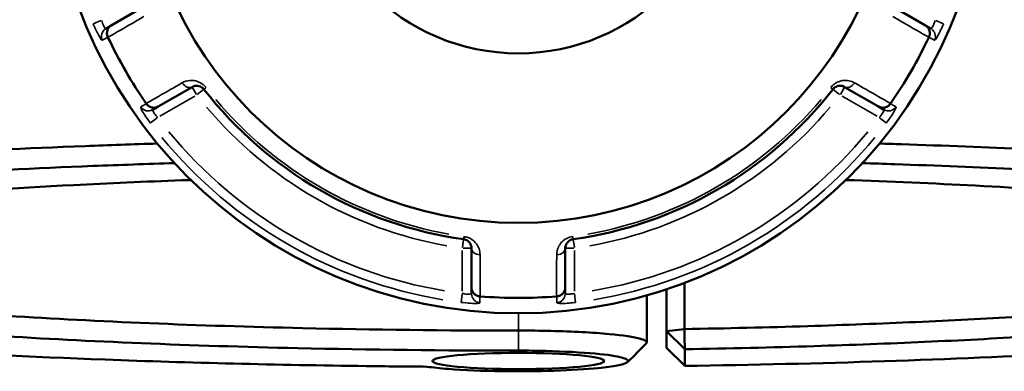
# Model space of a CAD drawing. Header units: millimetres. Extents: x 0 to 949, y -372 to 915.
# Tile 8 of 13: x 373 to 481, y 624 to 662. Entities that reach past the tile are written whole.
import ezdxf

# ---------------------------------------------------------------- set-up
doc = ezdxf.new("R2010")
doc.units = ezdxf.units.MM
doc.layers.add('Visible (ANSI)', color=7, linetype='Continuous', lineweight=50)
doc.layers.add('Visible Narrow (ANSI)', color=7, linetype='Continuous', lineweight=35)

msp = doc.modelspace()

# ---------------------------------------------------------------- linework, layer by layer
at = {"layer": 'Visible (ANSI)'}
for p, q in [((387.05, 663.94), (383.35, 661.81)), ((471.93, 661.81), (468.23, 663.94)), ((383.35, 661.81), (382.77, 661.48)), ((472.51, 661.48), (471.93, 661.81)), ((388.45, 652.98), (392.15, 655.11)), ((463.13, 655.11), (466.83, 652.98)), ((387.87, 652.64), (388.45, 652.98)), ((466.83, 652.98), (467.41, 652.64)), ((422.54, 637.56), (422.54, 633.3)), ((432.74, 633.3), (432.74, 637.56)), ((422.54, 633.3), (422.54, 632.63)), ((432.74, 632.63), (432.74, 633.3)), ((443.74, 633.1), (443.74, 628.56)), ((445.71, 628.77), (445.71, 633.8)), ((441.6, 632.44), (441.6, 627.31)), ((443.74, 628.56), (445.71, 628.77)), ((445.74, 626.58), (443.74, 628.56)), ((443.74, 628.56), (443.74, 626.75)), ((443.74, 626.75), (445.74, 624.77)), ((445.74, 624.77), (445.74, 626.58))]:
    msp.add_line(p, q, dxfattribs=at)
for radius in [51, 41.16, 22.72]:
    msp.add_circle((427.64, 681.49), radius, dxfattribs=at)
for radius, start, end in [(49.33, 205.1632, 214.8368), (49.33, 325.1632, 334.8368), (43.35, 217.9057, 262.0943), (43.35, 277.9057, 322.0943), (49.33, 265.1632, 274.8368)]:
    msp.add_arc((427.64, 681.49), radius, start, end, dxfattribs=at)
msp.add_ellipse((427.64, 625.3), major_axis=(9.36, 0), ratio=0.093966, dxfattribs=at)
for points, knots in [([(382.98, 660.54), (382.93, 660.65), (382.89, 660.77), (382.87, 661.01), (382.89, 661.14), (382.95, 661.37), (383.01, 661.48), (383.16, 661.67), (383.25, 661.75), (383.35, 661.81), (383.35, 661.81), (383.35, 661.81)], [-0.1538375, -0.1538375, -0.1538375, -0.1538375, -0.1167974, -0.1167974, -0.078224, -0.078224, -0.0393698, -0.0393698, 0, 0, 0.0004765, 0.0004765, 0.0004765, 0.0004765]), ([(471.93, 661.81), (471.93, 661.81), (471.93, 661.81), (472.03, 661.75), (472.12, 661.67), (472.27, 661.48), (472.33, 661.37), (472.4, 661.14), (472.41, 661.01), (472.39, 660.77), (472.35, 660.65), (472.3, 660.54)], [-0.1539536, -0.1539536, -0.1539536, -0.1539536, -0.1534782, -0.1534782, -0.1142004, -0.1142004, -0.0754369, -0.0754369, -0.0369535, -0.0369535, 0, 0, 0, 0]), ([(392.15, 655.11), (392.27, 655.18), (392.4, 655.23), (392.76, 655.26), (393, 655.22), (393.29, 655.01), (393.37, 654.94), (393.44, 654.86)], [0, 0, 0, 0, 0.1173418, 0.1173418, 0.2827888, 0.2827888, 0.3454168, 0.3454168, 0.3454168, 0.3454168]), ([(461.84, 654.86), (461.87, 654.89), (461.9, 654.93), (461.98, 655), (462.03, 655.05), (462.16, 655.13), (462.24, 655.17), (462.38, 655.22), (462.45, 655.23), (462.62, 655.25), (462.72, 655.24), (462.93, 655.21), (463.04, 655.17), (463.13, 655.11)], [0, 0, 0, 0, 0.0258517, 0.0258517, 0.0672144, 0.0672144, 0.1228891, 0.1228891, 0.1744529, 0.1744529, 0.2514166, 0.2514166, 0.345416, 0.345416, 0.345416, 0.345416]), ([(388.45, 652.98), (388.45, 652.98), (388.45, 652.98), (388.35, 652.92), (388.23, 652.88), (388, 652.85), (387.87, 652.85), (387.64, 652.91), (387.52, 652.96), (387.32, 653.1), (387.23, 653.19), (387.16, 653.29)], [-0.1539536, -0.1539536, -0.1539536, -0.1539536, -0.1534782, -0.1534782, -0.1142004, -0.1142004, -0.0754369, -0.0754369, -0.0369535, -0.0369535, 0, 0, 0, 0]), ([(468.12, 653.29), (468.05, 653.19), (467.96, 653.1), (467.76, 652.96), (467.64, 652.91), (467.41, 652.85), (467.29, 652.85), (467.05, 652.88), (466.93, 652.92), (466.83, 652.98), (466.83, 652.98), (466.83, 652.98)], [-0.1538375, -0.1538375, -0.1538375, -0.1538375, -0.1167974, -0.1167974, -0.078224, -0.078224, -0.0393698, -0.0393698, 0, 0, 0.0004765, 0.0004765, 0.0004765, 0.0004765]), ([(388.36, 648.96), (385.71, 648.88), (383.09, 648.79), (367.77, 648.19), (355.94, 647.49), (335.92, 645.81), (327.57, 644.85), (314.16, 642.66), (309.31, 641.43), (304.64, 639.1), (304.11, 638.01), (305.18, 636.94)], [0.324568, 0.324568, 0.324568, 0.324568, 0.392678, 0.392678, 0.728472, 0.728472, 1.046993, 1.046993, 1.383349, 1.383349, 1.662992, 1.662992, 1.662992, 1.662992]), ([(550.1, 636.94), (550.67, 637.51), (550.79, 638.09), (550.1, 639.25), (549.29, 639.82), (546.76, 640.96), (545.03, 641.52), (540.71, 642.61), (538.11, 643.13), (532.54, 644.07), (529.69, 644.49), (523.45, 645.28), (520.05, 645.66), (510.23, 646.62), (503.34, 647.16), (491.77, 647.89), (487.47, 648.12), (478.59, 648.54), (474.01, 648.73), (468.53, 648.91), (467.73, 648.94), (466.92, 648.96)], [1.478601, 1.478601, 1.478601, 1.478601, 1.628301, 1.628301, 1.77895, 1.77895, 1.9296, 1.9296, 2.080249, 2.080249, 2.208301, 2.208301, 2.336353, 2.336353, 2.554041, 2.554041, 2.675173, 2.675173, 2.796304, 2.796304, 2.817024, 2.817024, 2.817024, 2.817024]), ([(417.69, 624.68), (415.48, 624.7), (413.29, 624.72), (406.23, 624.81), (401.41, 624.9), (391.92, 625.14), (387.25, 625.28), (374.54, 625.76), (366.75, 626.15), (355.23, 626.89), (351.14, 627.19), (343.42, 627.83), (339.78, 628.18), (332.4, 628.97), (328.75, 629.43), (322.24, 630.4), (319.37, 630.9), (314.47, 631.95), (312.44, 632.49), (309.26, 633.59), (308.11, 634.15), (307.42, 634.72), (306.04, 635.85), (306.5, 637.01), (311.29, 639.38), (316.08, 640.6), (329.29, 642.74), (337.5, 643.69), (357.2, 645.34), (368.83, 646.03), (384.26, 646.63), (387.23, 646.73), (390.23, 646.83)], [-3.05925, -3.05925, -3.05925, -3.05925, -3.004418, -3.004418, -2.882702, -2.882702, -2.760986, -2.760986, -2.543306, -2.543306, -2.415259, -2.415259, -2.287211, -2.287211, -2.136568, -2.136568, -1.985924, -1.985924, -1.83528, -1.83528, -1.684636, -1.684636, -1.684636, -1.383349, -1.383349, -1.046993, -1.046993, -0.728472, -0.728472, -0.392678, -0.392678, -0.314316, -0.314316, -0.314316, -0.314316]), ([(465.05, 646.83), (466.23, 646.79), (467.42, 646.75), (473.19, 646.56), (477.69, 646.37), (486.41, 645.96), (490.64, 645.73), (502.02, 645.02), (508.79, 644.49), (518.46, 643.54), (521.8, 643.17), (527.95, 642.39), (530.75, 641.98), (536.24, 641.06), (538.8, 640.54), (543.07, 639.47), (544.77, 638.92), (547.28, 637.8), (548.09, 637.24), (548.79, 636.09), (548.68, 635.52), (548.12, 634.95), (546.99, 633.82), (544.02, 632.7), (534.13, 630.46), (526.78, 629.37), (509.12, 627.52), (498.99, 626.75), (474.86, 625.45), (460.51, 624.98), (445.74, 624.77)], [-2.827277, -2.827277, -2.827277, -2.827277, -2.796304, -2.796304, -2.675173, -2.675173, -2.554041, -2.554041, -2.336353, -2.336353, -2.208301, -2.208301, -2.080249, -2.080249, -1.9296, -1.9296, -1.77895, -1.77895, -1.628301, -1.628301, -1.477652, -1.477652, -1.477652, -1.176353, -1.176353, -0.839746, -0.839746, -0.520565, -0.520565, -0.150161, -0.150161, -0.150161, -0.150161]), ([(392.02, 644.99), (391.69, 644.98), (391.36, 644.97), (386.99, 644.81), (383.05, 644.64), (372.73, 644.12), (366.6, 643.72), (357.7, 643), (354.58, 642.71), (348.77, 642.1), (346.07, 641.78), (340.7, 641.05), (338.12, 640.63), (333.64, 639.76), (331.76, 639.32), (328.72, 638.4), (327.56, 637.93), (326.03, 636.97), (325.64, 636.49), (325.64, 636.01), (325.64, 635.05), (327.2, 634.09), (333.79, 632.09), (339.39, 631.08), (353.44, 629.35), (361.66, 628.63), (380.85, 627.42), (391.99, 626.96), (411.49, 626.52), (419.56, 626.43), (427.64, 626.43)], [-2.784887, -2.784887, -2.784887, -2.784887, -2.774468, -2.774468, -2.647267, -2.647267, -2.429563, -2.429563, -2.301501, -2.301501, -2.173439, -2.173439, -2.022779, -2.022779, -1.872118, -1.872118, -1.721457, -1.721457, -1.570796, -1.570796, -1.570796, -1.269475, -1.269475, -0.916822, -0.916822, -0.589909, -0.589909, -0.237539, -0.237539, 0, 0, 0, 0]), ([(445.74, 626.58), (450.51, 626.66), (455.22, 626.77), (463.93, 627.05), (467.94, 627.2), (475.74, 627.55), (479.52, 627.75), (489.36, 628.35), (495.13, 628.79), (503.37, 629.58), (506.23, 629.89), (511.5, 630.54), (513.91, 630.88), (518.63, 631.65), (520.84, 632.09), (524.56, 632.99), (526.05, 633.45), (528.29, 634.39), (529.04, 634.86), (529.75, 635.82), (529.72, 636.31), (529.31, 636.79), (528.48, 637.74), (526.1, 638.69), (517.82, 640.63), (511.36, 641.6), (495.88, 643.21), (487.07, 643.87), (472.84, 644.62), (468.12, 644.82), (463.26, 644.99)], [-2.963212, -2.963212, -2.963212, -2.963212, -2.820633, -2.820633, -2.693413, -2.693413, -2.566193, -2.566193, -2.348533, -2.348533, -2.220498, -2.220498, -2.092463, -2.092463, -1.941833, -1.941833, -1.791204, -1.791204, -1.640574, -1.640574, -1.489944, -1.489944, -1.489944, -1.188685, -1.188685, -0.836053, -0.836053, -0.509206, -0.509206, -0.356705, -0.356705, -0.356705, -0.356705]), ([(421.68, 638.55), (421.72, 638.55), (421.76, 638.54), (421.87, 638.51), (421.93, 638.48), (422.07, 638.42), (422.14, 638.37), (422.26, 638.27), (422.3, 638.21), (422.41, 638.07), (422.45, 637.99), (422.52, 637.79), (422.54, 637.67), (422.54, 637.56)], [0, 0, 0, 0, 0.0258517, 0.0258517, 0.0672144, 0.0672144, 0.1230504, 0.1230504, 0.1741557, 0.1741557, 0.2508172, 0.2508172, 0.3454158, 0.3454158, 0.3454158, 0.3454158]), ([(432.74, 637.56), (432.74, 637.7), (432.77, 637.84), (432.91, 638.16), (433.06, 638.34), (433.38, 638.5), (433.49, 638.54), (433.6, 638.55)], [0, 0, 0, 0, 0.1173418, 0.1173418, 0.2762086, 0.2762086, 0.3454164, 0.3454164, 0.3454164, 0.3454164]), ([(427.64, 628.61), (419.74, 628.61), (411.83, 628.7), (392.76, 629.14), (381.85, 629.59), (363.05, 630.77), (355, 631.48), (341.21, 633.17), (335.71, 634.16), (329.31, 636.08), (327.77, 636.99), (327.65, 637.9)], [0, 0, 0, 0, 0.237539, 0.237539, 0.589909, 0.589909, 0.916822, 0.916822, 1.269475, 1.269475, 1.560249, 1.560249, 1.560249, 1.560249]), ([(527.63, 637.9), (527.61, 637.72), (527.53, 637.53), (527.02, 636.88), (526.29, 636.41), (524.07, 635.49), (522.6, 635.04), (518.94, 634.16), (516.77, 633.73), (512.13, 632.97), (509.76, 632.64), (504.59, 632), (501.79, 631.7), (493.71, 630.93), (488.05, 630.5), (478.42, 629.91), (474.72, 629.71), (467.08, 629.37), (463.15, 629.22), (454.74, 628.96), (450.26, 628.85), (445.71, 628.77)], [1.581343, 1.581343, 1.581343, 1.581343, 1.640574, 1.640574, 1.791204, 1.791204, 1.941833, 1.941833, 2.092463, 2.092463, 2.220498, 2.220498, 2.348533, 2.348533, 2.566193, 2.566193, 2.693413, 2.693413, 2.820633, 2.820633, 2.959548, 2.959548, 2.959548, 2.959548]), ([(423.46, 632.34), (423.33, 632.35), (423.21, 632.38), (422.99, 632.48), (422.89, 632.56), (422.72, 632.73), (422.65, 632.83), (422.56, 633.06), (422.54, 633.17), (422.54, 633.29), (422.54, 633.3), (422.54, 633.3)], [-0.1538372, -0.1538372, -0.1538372, -0.1538372, -0.1167973, -0.1167973, -0.0782243, -0.0782243, -0.0393696, -0.0393696, 0, 0, 0.0004767, 0.0004767, 0.0004767, 0.0004767]), ([(432.74, 633.3), (432.74, 633.3), (432.74, 633.29), (432.74, 633.17), (432.72, 633.06), (432.63, 632.83), (432.56, 632.73), (432.39, 632.56), (432.29, 632.48), (432.07, 632.38), (431.95, 632.35), (431.82, 632.34)], [-0.1539536, -0.1539536, -0.1539536, -0.1539536, -0.1534779, -0.1534779, -0.1142003, -0.1142003, -0.0754364, -0.0754364, -0.0369534, -0.0369534, 0, 0, 0, 0]), ([(441.54, 627.19), (441.71, 627.37), (441.51, 627.55), (440.24, 627.91), (439.06, 628.09), (435.76, 628.4), (433.55, 628.52), (430.01, 628.6), (428.83, 628.61), (427.64, 628.61)], [-1.651284, -1.651284, -1.651284, -1.651284, -1.244796, -1.244796, -0.775157, -0.775157, -0.251457, -0.251457, 0, 0, 0, 0]), ([(445.74, 626.58), (445.74, 626.94), (445.73, 627.31), (445.72, 628.04), (445.72, 628.4), (445.71, 628.77)], [-0.2978628, -0.2978628, -0.2978628, -0.2978628, -0.1489435, -0.1489435, 0, 0, 0, 0]), ([(427.64, 626.43), (428.64, 626.43), (429.64, 626.42), (432.63, 626.34), (434.52, 626.24), (437.34, 625.98), (438.37, 625.83), (439.58, 625.49), (439.75, 625.31), (439.27, 625.02), (438.9, 624.91), (438.38, 624.81), (437.85, 624.71), (437.16, 624.61), (435.01, 624.4), (433.36, 624.3), (429.73, 624.18), (427.76, 624.16), (423.74, 624.22), (421.71, 624.31), (419.14, 624.5), (418.34, 624.59), (417.69, 624.68)], [0, 0, 0, 0, 0.251457, 0.251457, 0.775157, 0.775157, 1.244796, 1.244796, 1.726092, 1.726092, 2.026901, 2.026901, 2.026901, 2.327711, 2.327711, 2.809007, 2.809007, 3.290451, 3.290451, 3.830103, 3.830103, 4.124749, 4.124749, 4.124749, 4.124749])]:
    msp.add_open_spline(points, degree=3, knots=knots, dxfattribs=at)
for points in [[(382.98, 660.54), (382.98, 660.53), (382.99, 660.52), (382.99, 660.52)], [(472.29, 660.52), (472.29, 660.52), (472.3, 660.53), (472.3, 660.54)], [(387.15, 653.31), (387.15, 653.3), (387.16, 653.3), (387.16, 653.29)], [(468.12, 653.29), (468.12, 653.3), (468.13, 653.3), (468.13, 653.31)], [(423.46, 632.34), (423.46, 632.34), (423.47, 632.34), (423.48, 632.33)], [(431.8, 632.33), (431.81, 632.34), (431.82, 632.34), (431.82, 632.34)], [(441.54, 627.19), (440.87, 626.53), (440.21, 625.86), (439.55, 625.2)]]:
    msp.add_open_spline(points, degree=3, dxfattribs=at)
at = {"layer": 'Visible Narrow (ANSI)'}
for p, q in [((382.23, 662.33), (381.39, 661.98)), ((473.89, 661.98), (473.05, 662.33)), ((392.15, 655.11), (392.61, 654.31)), ((392.71, 654.29), (393.43, 654.86)), ((393.44, 654.86), (393.65, 655.02)), ((461.63, 655.02), (461.84, 654.86)), ((461.85, 654.86), (462.57, 654.29)), ((462.67, 654.31), (463.13, 655.11)), ((388.62, 651.92), (392.43, 654.12)), ((462.85, 654.12), (466.67, 651.92)), ((387.62, 651.2), (388.34, 651.75)), ((466.94, 651.75), (467.66, 651.2)), ((421.68, 638.55), (421.55, 637.64)), ((421.71, 638.82), (421.68, 638.55)), ((433.6, 638.55), (433.57, 638.82)), ((433.73, 637.64), (433.6, 638.55)), ((421.62, 637.56), (422.54, 637.56)), ((432.74, 637.56), (433.66, 637.56)), ((421.54, 637.32), (421.54, 632.91)), ((433.74, 632.91), (433.74, 637.32)), ((421.53, 632.59), (421.42, 631.68)), ((433.86, 631.68), (433.75, 632.59)), ((427.64, 630.4), (427.64, 628.71)), ((427.64, 626.54), (427.64, 628.51))]:
    msp.add_line(p, q, dxfattribs=at)
for radius, start, end in [(43.06, 220.1151, 259.8849), (43.06, 280.1151, 319.8849), (44.35, 220.1151, 259.8849), (44.35, 280.1151, 319.8849), (49.21, 219.4087, 260.5913), (49.21, 279.4087, 320.5913), (50.2, 219.4087, 260.5913), (50.2, 279.4087, 320.5913)]:
    msp.add_arc((427.64, 681.49), radius, start, end, dxfattribs=at)
for centre, major_axis, ratio, start_param, end_param in [((383.27, 660.61), (-0.5, 0.866), 0.996168, 0.07437, 1.413032), ((472.01, 660.61), (0.5, 0.866), 0.996168, 4.870153, 6.208815), ((391.65, 655.98), (0.5, -0.866), 0.705572, 4.853399, 6.207933), ((463.63, 655.98), (-0.5, -0.866), 0.705572, 0.075252, 1.429786), ((387.37, 653.51), (0.5, -0.866), 0.996168, 4.870153, 6.208815), ((467.91, 653.51), (-0.5, -0.866), 0.996168, 0.07437, 1.413032), ((423.54, 637.56), (-1, 0), 0.705572, 0.075252, 1.429786), ((431.74, 637.56), (1, 0), 0.705572, 4.853399, 6.207933), ((423.54, 632.63), (-1, 0), 0.996168, 0.07437, 1.413032), ((431.74, 632.63), (1, 0), 0.996168, 4.870153, 6.208815)]:
    msp.add_ellipse(centre, major_axis=major_axis, ratio=ratio, start_param=start_param, end_param=end_param, dxfattribs=at)
for points, knots in [([(382.77, 661.48), (382.76, 661.47), (382.75, 661.47), (382.71, 661.49), (382.69, 661.52), (382.61, 661.61), (382.56, 661.69), (382.44, 661.95), (382.36, 662.15), (382.3, 662.36)], [0, 0, 0, 0, 0.0398263, 0.0398263, 0.1035483, 0.1035483, 0.1863869, 0.1863869, 0.314811, 0.314811, 0.314811, 0.314811]), ([(382.99, 660.52), (383.89, 661.03), (384.78, 661.55), (385.68, 662.07), (386.09, 662.31), (386.5, 662.55), (386.9, 662.78)], [-1.3998325, -1.3998325, -1.3998325, -1.3998325, -0.961239, -0.961239, -0.961239, -0.7613508, -0.7613508, -0.7613508, -0.7613508]), ([(468.38, 662.78), (468.78, 662.55), (469.19, 662.31), (469.6, 662.07), (470.5, 661.55), (471.39, 661.03), (472.29, 660.52)], [-1.9633043, -1.9633043, -1.9633043, -1.9633043, -1.7634161, -1.7634161, -1.7634161, -1.3248226, -1.3248226, -1.3248226, -1.3248226]), ([(472.98, 662.36), (472.95, 662.28), (472.93, 662.2), (472.86, 662.01), (472.81, 661.89), (472.71, 661.68), (472.65, 661.58), (472.56, 661.48), (472.53, 661.46), (472.51, 661.48)], [0, 0, 0, 0, 0.0486765, 0.0486765, 0.1265588, 0.1265588, 0.2278058, 0.2278058, 0.314814, 0.314814, 0.314814, 0.314814]), ([(381.39, 661.97), (381.55, 661.57), (381.74, 661.18), (382.01, 660.67), (382.11, 660.5), (382.24, 660.3), (382.29, 660.24), (382.35, 660.19), (382.36, 660.18), (382.37, 660.19)], [-0.314811, -0.314811, -0.314811, -0.314811, -0.1863869, -0.1863869, -0.1035483, -0.1035483, -0.0398263, -0.0398263, 0, 0, 0, 0]), ([(472.91, 660.19), (472.93, 660.17), (472.98, 660.22), (473.14, 660.44), (473.25, 660.63), (473.48, 661.07), (473.59, 661.29), (473.76, 661.67), (473.83, 661.82), (473.9, 661.97)], [-0.314814, -0.314814, -0.314814, -0.314814, -0.2278058, -0.2278058, -0.1265588, -0.1265588, -0.0486765, -0.0486765, 0, 0, 0, 0]), ([(382.37, 660.19), (382.46, 660.24), (382.55, 660.29), (382.64, 660.34), (382.75, 660.41), (382.86, 660.47), (382.98, 660.54)], [-1.5013766, -1.5013766, -1.5013766, -1.5013766, -1.1538791, -1.1538791, -1.1538791, -0.7009723, -0.7009723, -0.7009723, -0.7009723]), ([(472.3, 660.54), (472.42, 660.47), (472.53, 660.41), (472.64, 660.34), (472.73, 660.29), (472.82, 660.24), (472.91, 660.19)], [-2.0050197, -2.0050197, -2.0050197, -2.0050197, -1.5521128, -1.5521128, -1.5521128, -1.2046153, -1.2046153, -1.2046153, -1.2046153]), ([(393.67, 655.04), (393.54, 655.21), (393.38, 655.35), (392.78, 655.77), (392.3, 655.86), (391.58, 655.8), (391.31, 655.71), (391.07, 655.57)], [-0.3454168, -0.3454168, -0.3454168, -0.3454168, -0.2827888, -0.2827888, -0.1173418, -0.1173418, 0, 0, 0, 0]), ([(464.21, 655.57), (464.02, 655.68), (463.81, 655.76), (463.39, 655.83), (463.19, 655.84), (462.84, 655.8), (462.7, 655.77), (462.41, 655.67), (462.25, 655.59), (461.99, 655.42), (461.89, 655.33), (461.73, 655.17), (461.67, 655.11), (461.61, 655.04)], [-0.345416, -0.345416, -0.345416, -0.345416, -0.2514166, -0.2514166, -0.1744529, -0.1744529, -0.1228891, -0.1228891, -0.0672144, -0.0672144, -0.0258517, -0.0258517, 0, 0, 0, 0]), ([(391.07, 655.57), (390.66, 655.33), (390.25, 655.1), (389.84, 654.86), (388.94, 654.34), (388.05, 653.83), (387.15, 653.31)], [-1.9633043, -1.9633043, -1.9633043, -1.9633043, -1.7634048, -1.7634048, -1.7634048, -1.3248226, -1.3248226, -1.3248226, -1.3248226]), ([(468.13, 653.31), (467.23, 653.83), (466.34, 654.34), (465.44, 654.86), (465.03, 655.1), (464.62, 655.33), (464.21, 655.57)], [-1.3998325, -1.3998325, -1.3998325, -1.3998325, -0.9612504, -0.9612504, -0.9612504, -0.7613508, -0.7613508, -0.7613508, -0.7613508]), ([(386.56, 652.94), (386.55, 652.94), (386.55, 652.92), (386.55, 652.83), (386.64, 652.65), (386.91, 652.19), (387.07, 651.94), (387.36, 651.52), (387.48, 651.36), (387.61, 651.19)], [-0.3148135, -0.3148135, -0.3148135, -0.3148135, -0.282847, -0.282847, -0.1571372, -0.1571372, -0.0604374, -0.0604374, 0, 0, 0, 0]), ([(387.16, 653.29), (387.05, 653.22), (386.93, 653.16), (386.82, 653.09), (386.73, 653.04), (386.64, 652.99), (386.56, 652.94)], [-2.0050197, -2.0050197, -2.0050197, -2.0050197, -1.5521128, -1.5521128, -1.5521128, -1.2046153, -1.2046153, -1.2046153, -1.2046153]), ([(388.4, 651.79), (388.33, 651.87), (388.26, 651.94), (388.1, 652.14), (388.02, 652.26), (387.88, 652.48), (387.85, 652.58), (387.86, 652.63), (387.87, 652.64), (387.87, 652.64)], [0, 0, 0, 0, 0.0604374, 0.0604374, 0.1571372, 0.1571372, 0.282847, 0.282847, 0.3148135, 0.3148135, 0.3148135, 0.3148135]), ([(467.41, 652.64), (467.42, 652.64), (467.42, 652.63), (467.43, 652.59), (467.42, 652.55), (467.37, 652.43), (467.32, 652.35), (467.17, 652.12), (467.03, 651.95), (466.88, 651.79)], [0, 0, 0, 0, 0.0398626, 0.0398626, 0.1036426, 0.1036426, 0.1865568, 0.1865568, 0.3148109, 0.3148109, 0.3148109, 0.3148109]), ([(467.67, 651.19), (467.94, 651.54), (468.18, 651.9), (468.49, 652.39), (468.58, 652.55), (468.69, 652.77), (468.72, 652.85), (468.74, 652.92), (468.73, 652.94), (468.72, 652.94)], [-0.3148109, -0.3148109, -0.3148109, -0.3148109, -0.1865568, -0.1865568, -0.1036426, -0.1036426, -0.0398626, -0.0398626, 0, 0, 0, 0]), ([(468.72, 652.94), (468.64, 652.99), (468.55, 653.04), (468.46, 653.09), (468.35, 653.16), (468.23, 653.22), (468.12, 653.29)], [-1.5013766, -1.5013766, -1.5013766, -1.5013766, -1.1538791, -1.1538791, -1.1538791, -0.7009723, -0.7009723, -0.7009723, -0.7009723]), ([(423.47, 636.86), (423.47, 637.08), (423.44, 637.31), (423.29, 637.71), (423.2, 637.88), (422.99, 638.16), (422.89, 638.26), (422.66, 638.47), (422.52, 638.57), (422.24, 638.71), (422.11, 638.75), (421.89, 638.81), (421.8, 638.83), (421.72, 638.84)], [-0.3454158, -0.3454158, -0.3454158, -0.3454158, -0.2508172, -0.2508172, -0.1741557, -0.1741557, -0.1230504, -0.1230504, -0.0672144, -0.0672144, -0.0258517, -0.0258517, 0, 0, 0, 0]), ([(433.56, 638.84), (433.33, 638.81), (433.1, 638.74), (432.46, 638.41), (432.16, 638.05), (431.86, 637.42), (431.81, 637.14), (431.81, 636.86)], [-0.3454164, -0.3454164, -0.3454164, -0.3454164, -0.2762086, -0.2762086, -0.1173418, -0.1173418, 0, 0, 0, 0]), ([(423.48, 632.33), (423.48, 632.45), (423.48, 632.57), (423.48, 633.6), (423.48, 634.52), (423.48, 635.44), (423.48, 635.91), (423.48, 636.39), (423.47, 636.86)], [-1.3998325, -1.3998325, -1.3998325, -1.3998325, -1.3508636, -1.3508636, -0.9612408, -0.9612408, -0.9612408, -0.7613508, -0.7613508, -0.7613508, -0.7613508]), ([(431.81, 636.86), (431.81, 636.39), (431.8, 635.91), (431.8, 635.44), (431.8, 634.52), (431.8, 633.6), (431.8, 632.57), (431.8, 632.45), (431.8, 632.33)], [-0.9791356, -0.9791356, -0.9791356, -0.9791356, -0.7792456, -0.7792456, -0.7792456, -0.3896228, -0.3896228, -0.3406539, -0.3406539, -0.3406539, -0.3406539]), ([(422.54, 632.63), (422.54, 632.62), (422.53, 632.61), (422.5, 632.58), (422.46, 632.57), (422.34, 632.56), (422.25, 632.55), (422, 632.57), (421.83, 632.6), (421.62, 632.64), (421.58, 632.65), (421.54, 632.66)], [0, 0, 0, 0, 0.0395748, 0.0395748, 0.1028944, 0.1028944, 0.1852099, 0.1852099, 0.2922201, 0.2922201, 0.3148111, 0.3148111, 0.3148111, 0.3148111]), ([(423.46, 631.64), (423.46, 631.74), (423.46, 631.84), (423.46, 631.94), (423.46, 632.07), (423.46, 632.2), (423.46, 632.34)], [-1.5013766, -1.5013766, -1.5013766, -1.5013766, -1.1538791, -1.1538791, -1.1538791, -0.7009723, -0.7009723, -0.7009723, -0.7009723]), ([(431.82, 632.34), (431.82, 632.2), (431.82, 632.07), (431.82, 631.94), (431.82, 631.84), (431.82, 631.74), (431.82, 631.64)], [-2.0050197, -2.0050197, -2.0050197, -2.0050197, -1.5521128, -1.5521128, -1.5521128, -1.2046153, -1.2046153, -1.2046153, -1.2046153]), ([(433.74, 632.66), (433.63, 632.63), (433.52, 632.61), (433.25, 632.57), (433.1, 632.56), (432.83, 632.56), (432.74, 632.59), (432.74, 632.63)], [0, 0, 0, 0, 0.066534, 0.066534, 0.1729885, 0.1729885, 0.3148129, 0.3148129, 0.3148129, 0.3148129]), ([(421.42, 631.67), (421.49, 631.66), (421.57, 631.66), (422, 631.61), (422.35, 631.58), (422.87, 631.56), (423.06, 631.56), (423.3, 631.58), (423.38, 631.59), (423.44, 631.61), (423.46, 631.63), (423.46, 631.64)], [-0.3148111, -0.3148111, -0.3148111, -0.3148111, -0.2922201, -0.2922201, -0.1852099, -0.1852099, -0.1028944, -0.1028944, -0.0395748, -0.0395748, 0, 0, 0, 0]), ([(431.82, 631.64), (431.82, 631.6), (432, 631.57), (432.55, 631.56), (432.86, 631.58), (433.41, 631.62), (433.64, 631.65), (433.86, 631.67)], [-0.3148129, -0.3148129, -0.3148129, -0.3148129, -0.1729885, -0.1729885, -0.066534, -0.066534, 0, 0, 0, 0])]:
    msp.add_open_spline(points, degree=3, knots=knots, dxfattribs=at)

doc.saveas('drawing.dxf')
